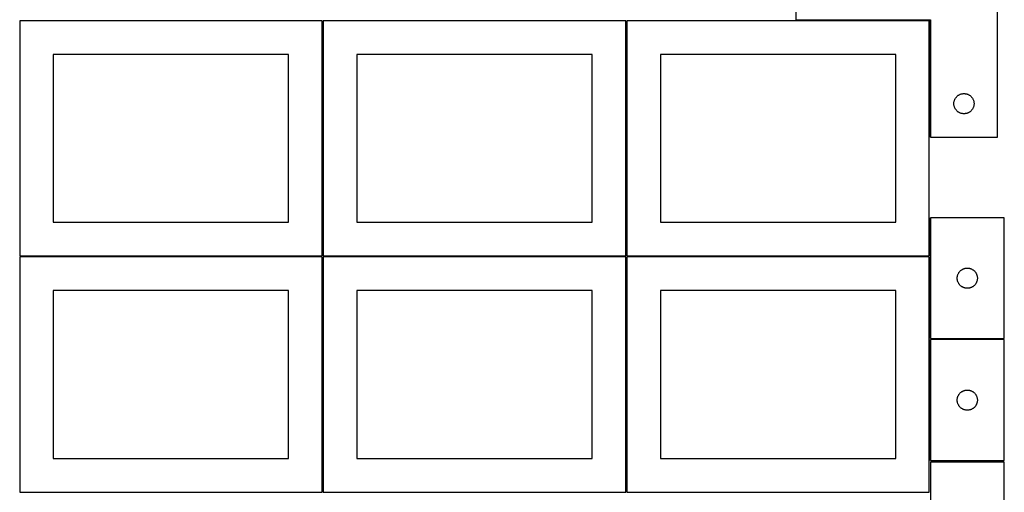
# Model space of a CAD drawing. Header units: millimetres. Extents: x 7 to 1493, y 7 to 2993.
# Tile 4 of 14: x 7 to 1471, y 1412 to 2116. Entities that reach past the tile are written whole.
import ezdxf

# ---------------------------------------------------------------- set-up
doc = ezdxf.new("R2010")
doc.units = ezdxf.units.MM
doc.layers.add('COMMON', color=5, linetype='CONTINUOUS', true_color=0x0000ff)
doc.layers.add('CUT', color=7, linetype='CONTINUOUS', true_color=0x000000)

msp = doc.modelspace()

# ---------------------------------------------------------------- linework, layer by layer
at = {"layer": 'COMMON'}
for p, q in [((457.299607, 2114.049516), (457.299607, 1764.074296)), ((908.799608, 2114.074296), (908.799608, 1764.074296)), ((1360.29961, 1940.662877), (1360.29961, 2114.074296)), ((1360.299609, 1820.905793), (1360.299609, 1764.074296)), ((6.549607, 1763.299515), (456.549607, 1763.299515)), ((457.299607, 1762.549515), (457.299607, 1412.574295)), ((458.049608, 1763.324295), (908.049608, 1763.324295)), ((908.799608, 1762.574295), (908.799608, 1412.574295)), ((909.549609, 1763.324295), (1359.549609, 1763.324295)), ((1360.299609, 1762.574295), (1360.299609, 1640.905793)), ((1360.299609, 1639.405792), (1360.299609, 1459.405792)), ((1361.04961, 1640.155792), (1471.04961, 1640.155792))]:
    msp.add_line(p, q, dxfattribs=at)
at = {"layer": 'CUT'}
for p, q in [((1161.04961, 2190.662877), (1161.04961, 2115.662877)), ((1461.04961, 1940.662877), (1461.04961, 2190.662877)), ((456.549607, 2114.049516), (6.549607, 2114.049516)), ((6.549607, 2114.049516), (6.549607, 1764.049516)), ((456.549607, 1764.049516), (456.549607, 2114.049516)), ((908.049608, 2114.074296), (458.049608, 2114.074296)), ((458.049608, 2114.074296), (458.049608, 1764.074296)), ((908.049608, 1764.074296), (908.049608, 2114.074296)), ((1359.549609, 2114.074296), (909.549609, 2114.074296)), ((909.549609, 2114.074296), (909.549609, 1764.074296)), ((1161.04961, 2115.662877), (1361.04961, 2115.662877)), ((1359.549609, 1764.074296), (1359.549609, 2114.074296)), ((1361.04961, 2115.662877), (1361.04961, 1940.662877)), ((406.549607, 2064.049516), (56.549607, 2064.049516)), ((56.549607, 2064.049516), (56.549607, 1814.049516)), ((406.549607, 1814.049516), (406.549607, 2064.049516)), ((858.049608, 2064.074296), (508.049608, 2064.074296)), ((508.049608, 2064.074296), (508.049608, 1814.074296)), ((858.049608, 1814.074296), (858.049608, 2064.074296)), ((1309.549609, 2064.074296), (959.549609, 2064.074296)), ((959.549609, 2064.074296), (959.549609, 1814.074296)), ((1309.549609, 1814.074296), (1309.549609, 2064.074296)), ((1396.069499, 1991.435059), (1396.129112, 1992.205192)), ((1396.129112, 1992.205192), (1396.228292, 1992.971236)), ((1396.228292, 1992.971236), (1396.366775, 1993.731158)), ((1396.366775, 1993.731158), (1396.544194, 1994.482944)), ((1396.544194, 1994.482944), (1396.760079, 1995.2246)), ((1396.760079, 1995.2246), (1397.013858, 1995.954159)), ((1397.013858, 1995.954159), (1397.304856, 1996.669686)), ((1397.304856, 1996.669686), (1397.632304, 1997.369284)), ((1397.632304, 1997.369284), (1397.995331, 1998.051098)), ((1397.995331, 1998.051098), (1398.392977, 1998.71332)), ((1398.392977, 1998.71332), (1398.824185, 1999.354194)), ((1398.824185, 1999.354194), (1399.287813, 1999.97202)), ((1399.287813, 1999.97202), (1399.782631, 2000.565159)), ((1399.782631, 2000.565159), (1400.307327, 2001.13204)), ((1400.307327, 2001.13204), (1400.86051, 2001.671158)), ((1400.86051, 2001.671158), (1401.440712, 2002.181084)), ((1401.440712, 2002.181084), (1402.046396, 2002.660466)), ((1402.046396, 2002.660466), (1402.675954, 2003.108033)), ((1402.675954, 2003.108033), (1403.327718, 2003.522597)), ((1403.327718, 2003.522597), (1403.999959, 2003.903059)), ((1403.999959, 2003.903059), (1404.690894, 2004.248411)), ((1404.690894, 2004.248411), (1405.398692, 2004.557737)), ((1405.398692, 2004.557737), (1406.121474, 2004.830216)), ((1406.121474, 2004.830216), (1406.857325, 2005.065125)), ((1406.857325, 2005.065125), (1407.604294, 2005.261843)), ((1407.604294, 2005.261843), (1408.360399, 2005.419847)), ((1408.360399, 2005.419847), (1409.123635, 2005.538717)), ((1409.123635, 2005.538717), (1409.891978, 2005.61814)), ((1409.891978, 2005.61814), (1410.663391, 2005.657904)), ((1410.663391, 2005.657904), (1411.435829, 2005.657904)), ((1411.435829, 2005.657904), (1412.207242, 2005.61814)), ((1412.207242, 2005.61814), (1412.975585, 2005.538717)), ((1412.975585, 2005.538717), (1413.738821, 2005.419847)), ((1413.738821, 2005.419847), (1414.494926, 2005.261843)), ((1414.494926, 2005.261843), (1415.241895, 2005.065125)), ((1415.241895, 2005.065125), (1415.977746, 2004.830216)), ((1415.977746, 2004.830216), (1416.700528, 2004.557737)), ((1416.700528, 2004.557737), (1417.408326, 2004.248411)), ((1417.408326, 2004.248411), (1418.099261, 2003.903059)), ((1418.099261, 2003.903059), (1418.771502, 2003.522597)), ((1418.771502, 2003.522597), (1419.423266, 2003.108033)), ((1419.423266, 2003.108033), (1420.052824, 2002.660466)), ((1420.052824, 2002.660466), (1420.658508, 2002.181084)), ((1420.658508, 2002.181084), (1421.23871, 2001.671158)), ((1421.23871, 2001.671158), (1421.791893, 2001.13204)), ((1421.791893, 2001.13204), (1422.316589, 2000.565159)), ((1422.316589, 2000.565159), (1422.811407, 1999.97202)), ((1422.811407, 1999.97202), (1423.275035, 1999.354194)), ((1423.275035, 1999.354194), (1423.706243, 1998.71332)), ((1423.706243, 1998.71332), (1424.103889, 1998.051098)), ((1424.103889, 1998.051098), (1424.466916, 1997.369284)), ((1424.466916, 1997.369284), (1424.794364, 1996.669686)), ((1424.794364, 1996.669686), (1425.085362, 1995.954159)), ((1425.085362, 1995.954159), (1425.339141, 1995.2246)), ((1425.339141, 1995.2246), (1425.555026, 1994.482944)), ((1425.555026, 1994.482944), (1425.732445, 1993.731158)), ((1425.732445, 1993.731158), (1425.870928, 1992.971236)), ((1425.870928, 1992.971236), (1425.970108, 1992.205192)), ((1425.970108, 1992.205192), (1426.029721, 1991.435059)), ((1396.04961, 1990.662877), (1396.069499, 1991.435059)), ((1396.069499, 1989.890696), (1396.04961, 1990.662877)), ((1396.129112, 1989.120562), (1396.069499, 1989.890696)), ((1396.228292, 1988.354519), (1396.129112, 1989.120562)), ((1396.366775, 1987.594596), (1396.228292, 1988.354519)), ((1396.544194, 1986.842811), (1396.366775, 1987.594596)), ((1396.760079, 1986.101155), (1396.544194, 1986.842811)), ((1397.013858, 1985.371596), (1396.760079, 1986.101155)), ((1397.304856, 1984.656069), (1397.013858, 1985.371596)), ((1397.632304, 1983.95647), (1397.304856, 1984.656069)), ((1397.995331, 1983.274656), (1397.632304, 1983.95647)), ((1398.392977, 1982.612434), (1397.995331, 1983.274656)), ((1398.824185, 1981.971561), (1398.392977, 1982.612434)), ((1399.287813, 1981.353735), (1398.824185, 1981.971561)), ((1399.782631, 1980.760596), (1399.287813, 1981.353735)), ((1400.307327, 1980.193715), (1399.782631, 1980.760596)), ((1400.86051, 1979.654597), (1400.307327, 1980.193715)), ((1401.440712, 1979.144671), (1400.86051, 1979.654597)), ((1402.046396, 1978.665289), (1401.440712, 1979.144671)), ((1402.675954, 1978.217722), (1402.046396, 1978.665289)), ((1403.327718, 1977.803158), (1402.675954, 1978.217722)), ((1403.999959, 1977.422695), (1403.327718, 1977.803158)), ((1404.690894, 1977.077343), (1403.999959, 1977.422695)), ((1418.099261, 1977.422695), (1417.408326, 1977.077343)), ((1418.771502, 1977.803158), (1418.099261, 1977.422695)), ((1419.423266, 1978.217722), (1418.771502, 1977.803158)), ((1420.052824, 1978.665289), (1419.423266, 1978.217722)), ((1420.658508, 1979.144671), (1420.052824, 1978.665289)), ((1421.23871, 1979.654597), (1420.658508, 1979.144671)), ((1421.791893, 1980.193715), (1421.23871, 1979.654597)), ((1422.316589, 1980.760596), (1421.791893, 1980.193715)), ((1422.811407, 1981.353735), (1422.316589, 1980.760596)), ((1423.275035, 1981.971561), (1422.811407, 1981.353735)), ((1423.706243, 1982.612434), (1423.275035, 1981.971561)), ((1424.103889, 1983.274656), (1423.706243, 1982.612434)), ((1424.466916, 1983.95647), (1424.103889, 1983.274656)), ((1424.794364, 1984.656069), (1424.466916, 1983.95647)), ((1425.085362, 1985.371596), (1424.794364, 1984.656069)), ((1425.339141, 1986.101155), (1425.085362, 1985.371596)), ((1425.555026, 1986.842811), (1425.339141, 1986.101155)), ((1425.732445, 1987.594596), (1425.555026, 1986.842811)), ((1425.870928, 1988.354519), (1425.732445, 1987.594596)), ((1425.970108, 1989.120562), (1425.870928, 1988.354519)), ((1426.029721, 1989.890696), (1425.970108, 1989.120562)), ((1426.029721, 1991.435059), (1426.04961, 1990.662877)), ((1426.04961, 1990.662877), (1426.029721, 1989.890696)), ((1405.398692, 1976.768018), (1404.690894, 1977.077343)), ((1406.121474, 1976.495539), (1405.398692, 1976.768018)), ((1406.857325, 1976.260629), (1406.121474, 1976.495539)), ((1407.604294, 1976.063912), (1406.857325, 1976.260629)), ((1408.360399, 1975.905908), (1407.604294, 1976.063912)), ((1409.123635, 1975.787037), (1408.360399, 1975.905908)), ((1409.891978, 1975.707614), (1409.123635, 1975.787037)), ((1410.663391, 1975.66785), (1409.891978, 1975.707614)), ((1411.435829, 1975.66785), (1410.663391, 1975.66785)), ((1412.207242, 1975.707614), (1411.435829, 1975.66785)), ((1412.975585, 1975.787037), (1412.207242, 1975.707614)), ((1413.738821, 1975.905908), (1412.975585, 1975.787037)), ((1414.494926, 1976.063912), (1413.738821, 1975.905908)), ((1415.241895, 1976.260629), (1414.494926, 1976.063912)), ((1415.977746, 1976.495539), (1415.241895, 1976.260629)), ((1416.700528, 1976.768018), (1415.977746, 1976.495539)), ((1417.408326, 1977.077343), (1416.700528, 1976.768018)), ((1361.04961, 1940.662877), (1461.04961, 1940.662877)), ((1471.04961, 1820.905793), (1361.04961, 1820.905793)), ((1361.04961, 1820.905793), (1361.04961, 1640.905793)), ((1471.04961, 1640.905793), (1471.04961, 1820.905793)), ((56.549607, 1814.049516), (406.549607, 1814.049516)), ((508.049608, 1814.074296), (858.049608, 1814.074296)), ((959.549609, 1814.074296), (1309.549609, 1814.074296)), ((6.549607, 1764.049516), (456.549607, 1764.049516)), ((456.549607, 1762.549515), (6.549607, 1762.549515)), ((6.549607, 1762.549515), (6.549607, 1412.549515)), ((456.549607, 1412.549515), (456.549607, 1762.549515)), ((458.049608, 1764.074296), (908.049608, 1764.074296)), ((908.049608, 1762.574295), (458.049608, 1762.574295)), ((458.049608, 1762.574295), (458.049608, 1412.574295)), ((908.049608, 1412.574295), (908.049608, 1762.574295)), ((909.549609, 1764.074296), (1359.549609, 1764.074296)), ((1359.549609, 1762.574295), (909.549609, 1762.574295)), ((909.549609, 1762.574295), (909.549609, 1412.574295)), ((1359.549609, 1412.574295), (1359.549609, 1762.574295)), ((1406.740468, 1742.66759), (1407.358294, 1743.131218)), ((1407.358294, 1743.131218), (1407.999167, 1743.562426)), ((1407.999167, 1743.562426), (1408.661389, 1743.960071)), ((1408.661389, 1743.960071), (1409.343203, 1744.323099)), ((1409.343203, 1744.323099), (1410.042801, 1744.650546)), ((1410.042801, 1744.650546), (1410.758329, 1744.941545)), ((1410.758329, 1744.941545), (1411.487888, 1745.195323)), ((1411.487888, 1745.195323), (1412.229543, 1745.411209)), ((1412.229543, 1745.411209), (1412.981329, 1745.588628)), ((1412.981329, 1745.588628), (1413.741251, 1745.727111)), ((1413.741251, 1745.727111), (1414.507295, 1745.826291)), ((1414.507295, 1745.826291), (1415.277429, 1745.885904)), ((1415.277429, 1745.885904), (1416.04961, 1745.905793)), ((1416.04961, 1745.905793), (1416.821791, 1745.885904)), ((1416.821791, 1745.885904), (1417.591925, 1745.826291)), ((1417.591925, 1745.826291), (1418.357969, 1745.727111)), ((1418.357969, 1745.727111), (1419.117891, 1745.588628)), ((1419.117891, 1745.588628), (1419.869677, 1745.411209)), ((1419.869677, 1745.411209), (1420.611332, 1745.195323)), ((1420.611332, 1745.195323), (1421.340891, 1744.941545)), ((1421.340891, 1744.941545), (1422.056419, 1744.650546)), ((1422.056419, 1744.650546), (1422.756017, 1744.323099)), ((1422.756017, 1744.323099), (1423.437831, 1743.960071)), ((1423.437831, 1743.960071), (1424.100053, 1743.562426)), ((1424.100053, 1743.562426), (1424.740926, 1743.131218)), ((1424.740926, 1743.131218), (1425.358752, 1742.66759)), ((1401.054583, 1731.292011), (1401.094347, 1732.063425)), ((1401.054583, 1730.519574), (1401.054583, 1731.292011)), ((1401.094347, 1729.748161), (1401.054583, 1730.519574)), ((1401.094347, 1732.063425), (1401.17377, 1732.831768)), ((1401.17377, 1728.979817), (1401.094347, 1729.748161)), ((1401.17377, 1732.831768), (1401.292641, 1733.595004)), ((1401.292641, 1728.216581), (1401.17377, 1728.979817)), ((1401.292641, 1733.595004), (1401.450644, 1734.351109)), ((1401.450644, 1727.460477), (1401.292641, 1728.216581)), ((1401.450644, 1734.351109), (1401.647362, 1735.098077)), ((1401.647362, 1735.098077), (1401.882272, 1735.833928)), ((1401.882272, 1735.833928), (1402.15475, 1736.556711)), ((1402.15475, 1736.556711), (1402.464076, 1737.264509)), ((1402.464076, 1737.264509), (1402.809428, 1737.955444)), ((1402.809428, 1737.955444), (1403.189891, 1738.627685)), ((1403.189891, 1738.627685), (1403.604455, 1739.279448)), ((1403.604455, 1739.279448), (1404.052021, 1739.909007)), ((1404.052021, 1739.909007), (1404.531403, 1740.51469)), ((1404.531403, 1740.51469), (1405.04133, 1741.094893)), ((1405.04133, 1741.094893), (1405.580448, 1741.648075)), ((1405.580448, 1741.648075), (1406.147328, 1742.172772)), ((1406.147328, 1742.172772), (1406.740468, 1742.66759)), ((1425.358752, 1742.66759), (1425.951892, 1742.172772)), ((1425.951892, 1742.172772), (1426.518772, 1741.648075)), ((1426.518772, 1741.648075), (1427.05789, 1741.094893)), ((1427.05789, 1741.094893), (1427.567817, 1740.51469)), ((1427.567817, 1740.51469), (1428.047199, 1739.909007)), ((1428.047199, 1739.909007), (1428.494765, 1739.279448)), ((1428.494765, 1739.279448), (1428.909329, 1738.627685)), ((1428.909329, 1738.627685), (1429.289792, 1737.955444)), ((1429.289792, 1737.955444), (1429.635144, 1737.264509)), ((1429.635144, 1737.264509), (1429.94447, 1736.556711)), ((1429.94447, 1736.556711), (1430.216948, 1735.833928)), ((1430.216948, 1735.833928), (1430.451858, 1735.098077)), ((1430.451858, 1735.098077), (1430.648576, 1734.351109)), ((1430.648576, 1734.351109), (1430.806579, 1733.595004)), ((1430.806579, 1728.216581), (1430.648576, 1727.460477)), ((1430.806579, 1733.595004), (1430.92545, 1732.831768)), ((1430.92545, 1728.979817), (1430.806579, 1728.216581)), ((1430.92545, 1732.831768), (1431.004873, 1732.063425)), ((1431.004873, 1729.748161), (1430.92545, 1728.979817)), ((1431.004873, 1732.063425), (1431.044637, 1731.292011)), ((1431.044637, 1730.519574), (1431.004873, 1729.748161)), ((1431.044637, 1731.292011), (1431.044637, 1730.519574)), ((1401.647362, 1726.713508), (1401.450644, 1727.460477)), ((1401.882272, 1725.977657), (1401.647362, 1726.713508)), ((1402.15475, 1725.254874), (1401.882272, 1725.977657)), ((1402.464076, 1724.547077), (1402.15475, 1725.254874)), ((1402.809428, 1723.856141), (1402.464076, 1724.547077)), ((1403.189891, 1723.183901), (1402.809428, 1723.856141)), ((1403.604455, 1722.532137), (1403.189891, 1723.183901)), ((1404.052021, 1721.902578), (1403.604455, 1722.532137)), ((1404.531403, 1721.296895), (1404.052021, 1721.902578)), ((1405.04133, 1720.716693), (1404.531403, 1721.296895)), ((1405.580448, 1720.16351), (1405.04133, 1720.716693)), ((1406.147328, 1719.638814), (1405.580448, 1720.16351)), ((1406.740468, 1719.143996), (1406.147328, 1719.638814)), ((1407.358294, 1718.680368), (1406.740468, 1719.143996)), ((1407.999167, 1718.249159), (1407.358294, 1718.680368)), ((1408.661389, 1717.851514), (1407.999167, 1718.249159)), ((1409.343203, 1717.488486), (1408.661389, 1717.851514)), ((1410.042801, 1717.161039), (1409.343203, 1717.488486)), ((1410.758329, 1716.87004), (1410.042801, 1717.161039)), ((1411.487888, 1716.616262), (1410.758329, 1716.87004)), ((1412.229543, 1716.400377), (1411.487888, 1716.616262)), ((1412.981329, 1716.222957), (1412.229543, 1716.400377)), ((1413.741251, 1716.084474), (1412.981329, 1716.222957)), ((1414.507295, 1715.985295), (1413.741251, 1716.084474)), ((1415.277429, 1715.925681), (1414.507295, 1715.985295)), ((1416.04961, 1715.905793), (1415.277429, 1715.925681)), ((1416.821791, 1715.925681), (1416.04961, 1715.905793)), ((1417.591925, 1715.985295), (1416.821791, 1715.925681)), ((1418.357969, 1716.084474), (1417.591925, 1715.985295)), ((1419.117891, 1716.222957), (1418.357969, 1716.084474)), ((1419.869677, 1716.400377), (1419.117891, 1716.222957)), ((1420.611332, 1716.616262), (1419.869677, 1716.400377)), ((1421.340891, 1716.87004), (1420.611332, 1716.616262)), ((1422.056419, 1717.161039), (1421.340891, 1716.87004)), ((1422.756017, 1717.488486), (1422.056419, 1717.161039)), ((1423.437831, 1717.851514), (1422.756017, 1717.488486)), ((1424.100053, 1718.249159), (1423.437831, 1717.851514)), ((1424.740926, 1718.680368), (1424.100053, 1718.249159)), ((1425.358752, 1719.143996), (1424.740926, 1718.680368)), ((1425.951892, 1719.638814), (1425.358752, 1719.143996)), ((1426.518772, 1720.16351), (1425.951892, 1719.638814)), ((1427.05789, 1720.716693), (1426.518772, 1720.16351)), ((1427.567817, 1721.296895), (1427.05789, 1720.716693)), ((1428.047199, 1721.902578), (1427.567817, 1721.296895)), ((1428.494765, 1722.532137), (1428.047199, 1721.902578)), ((1428.909329, 1723.183901), (1428.494765, 1722.532137)), ((1429.289792, 1723.856141), (1428.909329, 1723.183901)), ((1429.635144, 1724.547077), (1429.289792, 1723.856141)), ((1429.94447, 1725.254874), (1429.635144, 1724.547077)), ((1430.216948, 1725.977657), (1429.94447, 1725.254874)), ((1430.451858, 1726.713508), (1430.216948, 1725.977657)), ((1430.648576, 1727.460477), (1430.451858, 1726.713508)), ((406.549607, 1712.549515), (56.549607, 1712.549515)), ((56.549607, 1712.549515), (56.549607, 1462.549515)), ((406.549607, 1462.549515), (406.549607, 1712.549515)), ((858.049608, 1712.574295), (508.049608, 1712.574295)), ((508.049608, 1712.574295), (508.049608, 1462.574295)), ((858.049608, 1462.574295), (858.049608, 1712.574295)), ((1309.549609, 1712.574295), (959.549609, 1712.574295)), ((959.549609, 1712.574295), (959.549609, 1462.574295)), ((1309.549609, 1462.574295), (1309.549609, 1712.574295)), ((1361.04961, 1640.905793), (1471.04961, 1640.905793)), ((1471.04961, 1639.405792), (1361.04961, 1639.405792)), ((1361.04961, 1639.405792), (1361.04961, 1459.405792)), ((1471.04961, 1459.405792), (1471.04961, 1639.405792)), ((1401.292641, 1552.095003), (1401.450644, 1552.851108)), ((1401.450644, 1552.851108), (1401.647362, 1553.598076)), ((1401.647362, 1553.598076), (1401.882272, 1554.333927)), ((1401.882272, 1554.333927), (1402.15475, 1555.05671)), ((1402.15475, 1555.05671), (1402.464076, 1555.764508)), ((1402.464076, 1555.764508), (1402.809428, 1556.455443)), ((1402.809428, 1556.455443), (1403.189891, 1557.127684)), ((1403.189891, 1557.127684), (1403.604455, 1557.779447)), ((1403.604455, 1557.779447), (1404.052021, 1558.409006)), ((1404.052021, 1558.409006), (1404.531403, 1559.014689)), ((1404.531403, 1559.014689), (1405.04133, 1559.594892)), ((1405.04133, 1559.594892), (1405.580448, 1560.148074)), ((1405.580448, 1560.148074), (1406.147328, 1560.672771)), ((1406.147328, 1560.672771), (1406.740468, 1561.167589)), ((1406.740468, 1561.167589), (1407.358294, 1561.631217)), ((1407.358294, 1561.631217), (1407.999167, 1562.062425)), ((1407.999167, 1562.062425), (1408.661389, 1562.46007)), ((1408.661389, 1562.46007), (1409.343203, 1562.823098)), ((1409.343203, 1562.823098), (1410.042801, 1563.150545)), ((1410.042801, 1563.150545), (1410.758329, 1563.441544)), ((1410.758329, 1563.441544), (1411.487888, 1563.695322)), ((1411.487888, 1563.695322), (1412.229543, 1563.911208)), ((1412.229543, 1563.911208), (1412.981329, 1564.088627)), ((1412.981329, 1564.088627), (1413.741251, 1564.22711)), ((1413.741251, 1564.22711), (1414.507295, 1564.32629)), ((1414.507295, 1564.32629), (1415.277429, 1564.385903)), ((1415.277429, 1564.385903), (1416.04961, 1564.405792)), ((1416.04961, 1564.405792), (1416.821791, 1564.385903)), ((1416.821791, 1564.385903), (1417.591925, 1564.32629)), ((1417.591925, 1564.32629), (1418.357969, 1564.22711)), ((1418.357969, 1564.22711), (1419.117891, 1564.088627)), ((1419.117891, 1564.088627), (1419.869677, 1563.911208)), ((1419.869677, 1563.911208), (1420.611332, 1563.695322)), ((1420.611332, 1563.695322), (1421.340891, 1563.441544)), ((1421.340891, 1563.441544), (1422.056419, 1563.150545)), ((1422.056419, 1563.150545), (1422.756017, 1562.823098)), ((1422.756017, 1562.823098), (1423.437831, 1562.46007)), ((1423.437831, 1562.46007), (1424.100053, 1562.062425)), ((1424.100053, 1562.062425), (1424.740926, 1561.631217)), ((1424.740926, 1561.631217), (1425.358752, 1561.167589)), ((1425.358752, 1561.167589), (1425.951892, 1560.672771)), ((1425.951892, 1560.672771), (1426.518772, 1560.148074)), ((1426.518772, 1560.148074), (1427.05789, 1559.594892)), ((1427.05789, 1559.594892), (1427.567817, 1559.014689)), ((1427.567817, 1559.014689), (1428.047199, 1558.409006)), ((1428.047199, 1558.409006), (1428.494765, 1557.779447)), ((1428.494765, 1557.779447), (1428.909329, 1557.127684)), ((1428.909329, 1557.127684), (1429.289792, 1556.455443)), ((1429.289792, 1556.455443), (1429.635144, 1555.764508)), ((1429.635144, 1555.764508), (1429.94447, 1555.05671)), ((1429.94447, 1555.05671), (1430.216948, 1554.333927)), ((1430.216948, 1554.333927), (1430.451858, 1553.598076)), ((1430.451858, 1553.598076), (1430.648576, 1552.851108)), ((1430.648576, 1552.851108), (1430.806579, 1552.095003)), ((1401.054583, 1549.79201), (1401.094347, 1550.563424)), ((1401.054583, 1549.019573), (1401.054583, 1549.79201)), ((1401.094347, 1548.24816), (1401.054583, 1549.019573)), ((1401.094347, 1550.563424), (1401.17377, 1551.331767)), ((1401.17377, 1547.479816), (1401.094347, 1548.24816)), ((1401.17377, 1551.331767), (1401.292641, 1552.095003)), ((1401.292641, 1546.71658), (1401.17377, 1547.479816)), ((1401.450644, 1545.960476), (1401.292641, 1546.71658)), ((1401.647362, 1545.213507), (1401.450644, 1545.960476)), ((1401.882272, 1544.477656), (1401.647362, 1545.213507)), ((1402.15475, 1543.754873), (1401.882272, 1544.477656)), ((1402.464076, 1543.047076), (1402.15475, 1543.754873)), ((1402.809428, 1542.35614), (1402.464076, 1543.047076)), ((1403.189891, 1541.6839), (1402.809428, 1542.35614)), ((1403.604455, 1541.032136), (1403.189891, 1541.6839)), ((1404.052021, 1540.402577), (1403.604455, 1541.032136)), ((1404.531403, 1539.796894), (1404.052021, 1540.402577)), ((1405.04133, 1539.216692), (1404.531403, 1539.796894)), ((1405.580448, 1538.663509), (1405.04133, 1539.216692)), ((1406.147328, 1538.138813), (1405.580448, 1538.663509)), ((1406.740468, 1537.643995), (1406.147328, 1538.138813)), ((1425.951892, 1538.138813), (1425.358752, 1537.643995)), ((1426.518772, 1538.663509), (1425.951892, 1538.138813)), ((1427.05789, 1539.216692), (1426.518772, 1538.663509)), ((1427.567817, 1539.796894), (1427.05789, 1539.216692)), ((1428.047199, 1540.402577), (1427.567817, 1539.796894)), ((1428.494765, 1541.032136), (1428.047199, 1540.402577)), ((1428.909329, 1541.6839), (1428.494765, 1541.032136)), ((1429.289792, 1542.35614), (1428.909329, 1541.6839)), ((1429.635144, 1543.047076), (1429.289792, 1542.35614)), ((1429.94447, 1543.754873), (1429.635144, 1543.047076)), ((1430.216948, 1544.477656), (1429.94447, 1543.754873)), ((1430.451858, 1545.213507), (1430.216948, 1544.477656)), ((1430.648576, 1545.960476), (1430.451858, 1545.213507)), ((1430.806579, 1546.71658), (1430.648576, 1545.960476)), ((1430.806579, 1552.095003), (1430.92545, 1551.331767)), ((1430.92545, 1547.479816), (1430.806579, 1546.71658)), ((1430.92545, 1551.331767), (1431.004873, 1550.563424)), ((1431.004873, 1548.24816), (1430.92545, 1547.479816)), ((1431.004873, 1550.563424), (1431.044637, 1549.79201)), ((1431.044637, 1549.019573), (1431.004873, 1548.24816)), ((1431.044637, 1549.79201), (1431.044637, 1549.019573)), ((1407.358294, 1537.180367), (1406.740468, 1537.643995)), ((1407.999167, 1536.749158), (1407.358294, 1537.180367)), ((1408.661389, 1536.351513), (1407.999167, 1536.749158)), ((1409.343203, 1535.988485), (1408.661389, 1536.351513)), ((1410.042801, 1535.661038), (1409.343203, 1535.988485)), ((1410.758329, 1535.370039), (1410.042801, 1535.661038)), ((1411.487888, 1535.116261), (1410.758329, 1535.370039)), ((1412.229543, 1534.900376), (1411.487888, 1535.116261)), ((1412.981329, 1534.722956), (1412.229543, 1534.900376)), ((1413.741251, 1534.584473), (1412.981329, 1534.722956)), ((1414.507295, 1534.485294), (1413.741251, 1534.584473)), ((1415.277429, 1534.42568), (1414.507295, 1534.485294)), ((1416.04961, 1534.405792), (1415.277429, 1534.42568)), ((1416.821791, 1534.42568), (1416.04961, 1534.405792)), ((1417.591925, 1534.485294), (1416.821791, 1534.42568)), ((1418.357969, 1534.584473), (1417.591925, 1534.485294)), ((1419.117891, 1534.722956), (1418.357969, 1534.584473)), ((1419.869677, 1534.900376), (1419.117891, 1534.722956)), ((1420.611332, 1535.116261), (1419.869677, 1534.900376)), ((1421.340891, 1535.370039), (1420.611332, 1535.116261)), ((1422.056419, 1535.661038), (1421.340891, 1535.370039)), ((1422.756017, 1535.988485), (1422.056419, 1535.661038)), ((1423.437831, 1536.351513), (1422.756017, 1535.988485)), ((1424.100053, 1536.749158), (1423.437831, 1536.351513)), ((1424.740926, 1537.180367), (1424.100053, 1536.749158)), ((1425.358752, 1537.643995), (1424.740926, 1537.180367)), ((56.549607, 1462.549515), (406.549607, 1462.549515)), ((508.049608, 1462.574295), (858.049608, 1462.574295)), ((959.549609, 1462.574295), (1309.549609, 1462.574295)), ((1361.04961, 1459.405792), (1471.04961, 1459.405792)), ((1361.074237, 1457.145842), (1361.074237, 1277.145842)), ((1471.074237, 1457.145842), (1361.074237, 1457.145842)), ((1471.074237, 1277.145842), (1471.074237, 1457.145842)), ((6.549607, 1412.549515), (456.549607, 1412.549515)), ((458.049608, 1412.574295), (908.049608, 1412.574295)), ((909.549609, 1412.574295), (1359.549609, 1412.574295))]:
    msp.add_line(p, q, dxfattribs=at)

doc.saveas('drawing.dxf')
